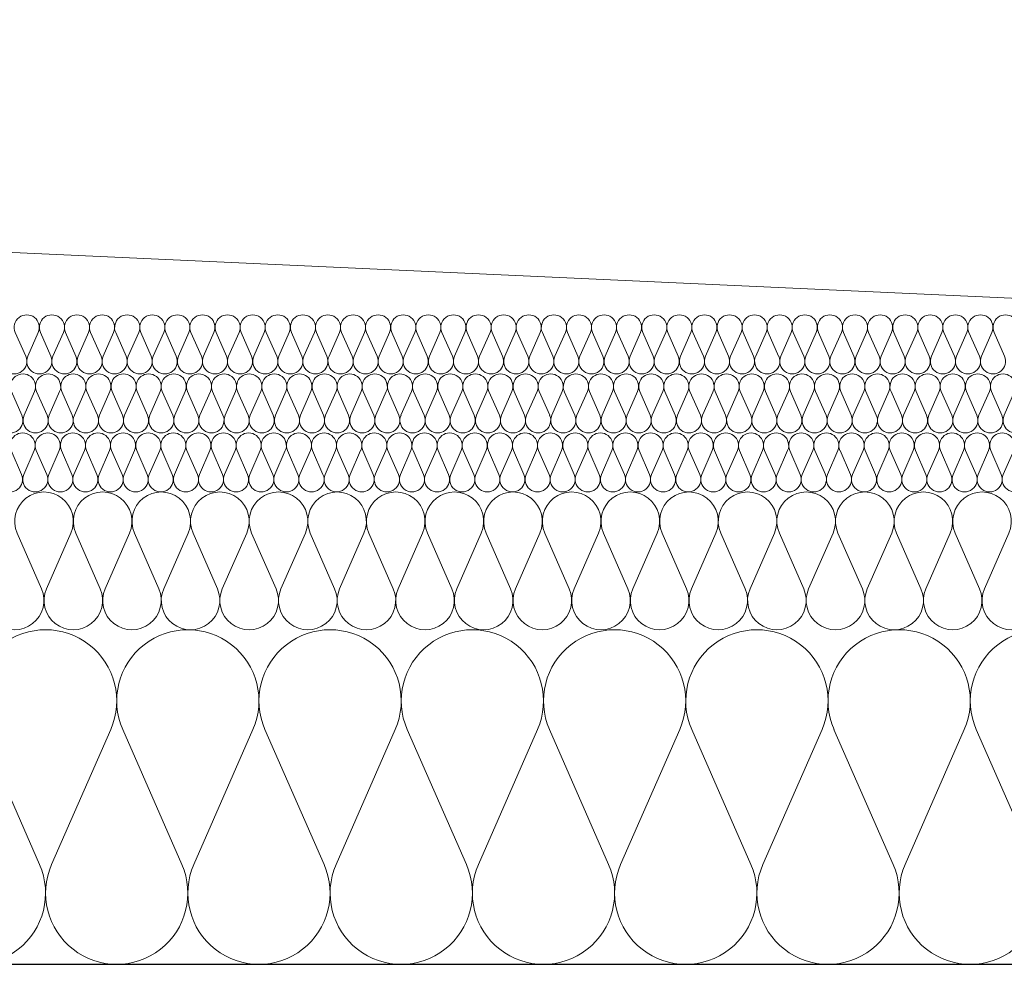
# Model space of a CAD drawing. Extents: x -686885 to -413214, y -23370 to 153194.
# Tile 35 of 145: x -651048 to -650548, y -7972 to -7490. Entities that reach past the tile are written whole.
import ezdxf

# ---------------------------------------------------------------- set-up
doc = ezdxf.new("R2010")
doc.units = 0
doc.header["$MEASUREMENT"] = 0
for name, color, linetype, lineweight in [('Arch stropy_Nr_Pióra__1', 7, 'Continuous', 25), ('INWENT KONST. DREWNIANA_Nr_Pióra__21', 7, 'Continuous', 9), ('INWENT WYMIARY_Nr_Pióra__21', 7, 'Continuous', 9), ('INWENT WYMIARY_Nr_Pióra__5', 7, 'Continuous', 13)]:
    doc.layers.add(name, color=color, linetype=linetype, lineweight=lineweight)
doc.layers.add('Inwent Izolacje', color=7, linetype='Continuous')
doc.layers.add('INWENT WYMIARY', color=7, linetype='Continuous')
doc.layers.add('Inwent Izolacje_Nr_Pióra__2', color=7, linetype='Continuous', lineweight=13, true_color=0x7f7f7f)
doc.styles.add('GENERATED_STYLE_1', font='txt')
doc.dimstyles.new('GENERATED_STYLE__9', dxfattribs={"dimtxt": 160.000002, "dimasz": 110.144928, "dimexe": 0.18, "dimexo": 40, "dimgap": 0.09, "dimtad": 1, "dimtih": 1, "dimtoh": 1, "dimdec": 0, "dimzin": 0, "dimdsep": 46, "dimtxsty": 'GENERATED_STYLE_1', "dimblk": 'ARROWHEAD_5', "dimblk1": 'ARROWHEAD_5', "dimblk2": 'ARROWHEAD_5', "dimcen": 0.09, "dimclrd": 7, "dimclre": 7, "dimclrt": 7, "dimazin": 0, "dimtfac": 1, "dimtdec": 4, "dimtmove": 0, "dimatfit": 3, "dimfxl": 0, "dimtolj": 1, "dimtzin": 0, "dimarcsym": 0})

# ---------------------------------------------------------------- blocks, each defined once
blk = doc.blocks.new('Izolacja cieplna 14_13', base_point=(-647529.55, -7969.58))
at = {"layer": 'Inwent Izolacje_Nr_Pióra__2', "linetype": 'Continuous'}
for p, q in [((-651037.95, -7918.92), (-651068.01, -7850.24)), ((-651001.81, -7850.24), (-651031.88, -7918.92)), ((-650965.67, -7918.92), (-650995.74, -7850.24)), ((-650929.54, -7850.24), (-650959.6, -7918.92)), ((-650893.4, -7918.92), (-650923.46, -7850.24)), ((-650857.26, -7850.24), (-650887.33, -7918.92)), ((-650821.12, -7918.92), (-650851.19, -7850.24)), ((-650784.98, -7850.24), (-650815.05, -7918.92)), ((-650748.85, -7918.92), (-650778.91, -7850.24)), ((-650712.71, -7850.24), (-650742.78, -7918.92)), ((-650676.57, -7918.92), (-650706.64, -7850.24)), ((-650640.43, -7850.24), (-650670.5, -7918.92)), ((-650604.29, -7918.92), (-650634.36, -7850.24)), ((-650568.16, -7850.24), (-650598.22, -7918.92)), ((-650532.02, -7918.92), (-650562.09, -7850.24))]:
    blk.add_line(p, q, dxfattribs=at)
for centre, start_param, end_param in [((-651034.91, -7835.73), 1.158003, 5.125183), ((-650962.64, -7835.73), 1.158003, 5.125183), ((-650890.36, -7835.73), 1.158003, 5.125183), ((-650818.09, -7835.73), 1.158003, 5.125183), ((-650745.81, -7835.73), 1.158003, 5.125183), ((-650673.54, -7835.73), 1.158003, 5.125183), ((-650601.26, -7835.73), 1.158003, 5.125183), ((-650528.98, -7835.73), 1.158003, 5.125183), ((-651071.05, -7933.42), 4.299595, 8.266774), ((-650998.77, -7933.42), 4.299595, 8.266774), ((-650926.5, -7933.42), 4.299595, 8.266774), ((-650854.22, -7933.42), 4.299595, 8.266774), ((-650781.95, -7933.42), 4.299595, 8.266774), ((-650709.67, -7933.42), 4.299595, 8.266774), ((-650637.4, -7933.42), 4.299595, 8.266774), ((-650565.12, -7933.42), 4.299595, 8.266774)]:
    blk.add_ellipse(centre, major_axis=(0, -36.15), ratio=0.999515, start_param=start_param, end_param=end_param, dxfattribs=at)
blk = doc.blocks.new('Izolacja cieplna 14_14', base_point=(-648399.55, -7799.58))
at = {"layer": 'Inwent Izolacje_Nr_Pióra__2', "linetype": 'Continuous'}
for p, q in [((-651036.97, -7778.72), (-651049.37, -7750.44)), ((-651022.08, -7750.44), (-651034.47, -7778.72)), ((-651007.19, -7778.72), (-651019.58, -7750.44)), ((-650992.29, -7750.44), (-651004.69, -7778.72)), ((-650977.4, -7778.72), (-650989.79, -7750.44)), ((-650962.51, -7750.44), (-650974.9, -7778.72)), ((-650947.61, -7778.72), (-650960, -7750.44)), ((-650932.72, -7750.44), (-650945.11, -7778.72)), ((-650917.83, -7778.72), (-650930.22, -7750.44)), ((-650902.93, -7750.44), (-650915.32, -7778.72)), ((-650888.04, -7778.72), (-650900.43, -7750.44)), ((-650873.15, -7750.44), (-650885.54, -7778.72)), ((-650858.25, -7778.72), (-650870.64, -7750.44)), ((-650843.36, -7750.44), (-650855.75, -7778.72)), ((-650828.46, -7778.72), (-650840.86, -7750.44)), ((-650813.57, -7750.44), (-650825.96, -7778.72)), ((-650798.68, -7778.72), (-650811.07, -7750.44)), ((-650783.78, -7750.44), (-650796.17, -7778.72)), ((-650768.89, -7778.72), (-650781.28, -7750.44)), ((-650754, -7750.44), (-650766.39, -7778.72)), ((-650739.1, -7778.72), (-650751.49, -7750.44)), ((-650724.21, -7750.44), (-650736.6, -7778.72)), ((-650709.32, -7778.72), (-650721.71, -7750.44)), ((-650694.42, -7750.44), (-650706.81, -7778.72)), ((-650679.53, -7778.72), (-650691.92, -7750.44)), ((-650664.63, -7750.44), (-650677.03, -7778.72)), ((-650649.74, -7778.72), (-650662.13, -7750.44)), ((-650634.85, -7750.44), (-650647.24, -7778.72)), ((-650619.95, -7778.72), (-650632.34, -7750.44)), ((-650605.06, -7750.44), (-650617.45, -7778.72)), ((-650590.17, -7778.72), (-650602.56, -7750.44)), ((-650575.27, -7750.44), (-650587.66, -7778.72)), ((-650560.38, -7778.72), (-650572.77, -7750.44)), ((-650545.49, -7750.44), (-650557.88, -7778.72))]:
    blk.add_line(p, q, dxfattribs=at)
for centre, start_param, end_param in [((-651035.72, -7744.47), 2.728799, 6.695979), ((-651005.94, -7744.47), 2.728799, 6.695979), ((-650976.15, -7744.47), 2.728799, 6.695979), ((-650946.36, -7744.47), 2.728799, 6.695979), ((-650916.57, -7744.47), 2.728799, 6.695979), ((-650886.79, -7744.47), 2.728799, 6.695979), ((-650857, -7744.47), 2.728799, 6.695979), ((-650827.21, -7744.47), 2.728799, 6.695979), ((-650797.43, -7744.47), 2.728799, 6.695979), ((-650767.64, -7744.47), 2.728799, 6.695979), ((-650737.85, -7744.47), 2.728799, 6.695979), ((-650708.06, -7744.47), 2.728799, 6.695979), ((-650678.28, -7744.47), 2.728799, 6.695979), ((-650648.49, -7744.47), 2.728799, 6.695979), ((-650618.7, -7744.47), 2.728799, 6.695979), ((-650588.92, -7744.47), 2.728799, 6.695979), ((-650559.13, -7744.47), 2.728799, 6.695979), ((-651050.62, -7784.69), 5.870392, 9.837571), ((-651020.83, -7784.69), 5.870392, 9.837571), ((-650991.04, -7784.69), 5.870392, 9.837571), ((-650961.26, -7784.69), 5.870392, 9.837571), ((-650931.47, -7784.69), 5.870392, 9.837571), ((-650901.68, -7784.69), 5.870392, 9.837571), ((-650871.89, -7784.69), 5.870392, 9.837571), ((-650842.11, -7784.69), 5.870392, 9.837571), ((-650812.32, -7784.69), 5.870392, 9.837571), ((-650782.53, -7784.69), 5.870392, 9.837571), ((-650752.74, -7784.69), 5.870392, 9.837571), ((-650722.96, -7784.69), 5.870392, 9.837571), ((-650693.17, -7784.69), 5.870392, 9.837571), ((-650663.38, -7784.69), 5.870392, 9.837571), ((-650633.6, -7784.69), 5.870392, 9.837571), ((-650603.81, -7784.69), 5.870392, 9.837571), ((-650574.02, -7784.69), 5.870392, 9.837571), ((-650544.23, -7784.69), 5.870392, 9.837571)]:
    blk.add_ellipse(centre, major_axis=(-14.89, 0), ratio=0.999587, start_param=start_param, end_param=end_param, dxfattribs=at)
blk = doc.blocks.new('Izolacja cieplna 14_15', base_point=(-649049.55, -7729.58))
at = {"layer": 'Inwent Izolacje_Nr_Pióra__2', "linetype": 'Continuous'}
for p, q in [((-651047.09, -7720.64), (-651052.4, -7708.52)), ((-651040.71, -7708.52), (-651046.02, -7720.64)), ((-651034.33, -7720.64), (-651039.64, -7708.52)), ((-651027.95, -7708.52), (-651033.26, -7720.64)), ((-651021.57, -7720.64), (-651026.88, -7708.52)), ((-651015.19, -7708.52), (-651020.5, -7720.64)), ((-651008.81, -7720.64), (-651014.12, -7708.52)), ((-651002.43, -7708.52), (-651007.74, -7720.64)), ((-650996.05, -7720.64), (-651001.36, -7708.52)), ((-650989.67, -7708.52), (-650994.98, -7720.64)), ((-650983.29, -7720.64), (-650988.6, -7708.52)), ((-650976.91, -7708.52), (-650982.22, -7720.64)), ((-650970.53, -7720.64), (-650975.84, -7708.52)), ((-650964.15, -7708.52), (-650969.46, -7720.64)), ((-650957.77, -7720.64), (-650963.08, -7708.52)), ((-650951.39, -7708.52), (-650956.7, -7720.64)), ((-650945.01, -7720.64), (-650950.32, -7708.52)), ((-650938.63, -7708.52), (-650943.94, -7720.64)), ((-650932.25, -7720.64), (-650937.56, -7708.52)), ((-650925.87, -7708.52), (-650931.18, -7720.64)), ((-650919.49, -7720.64), (-650924.8, -7708.52)), ((-650913.11, -7708.52), (-650918.42, -7720.64)), ((-650906.73, -7720.64), (-650912.04, -7708.52)), ((-650900.35, -7708.52), (-650905.66, -7720.64)), ((-650893.97, -7720.64), (-650899.28, -7708.52)), ((-650887.59, -7708.52), (-650892.9, -7720.64)), ((-650881.21, -7720.64), (-650886.52, -7708.52)), ((-650874.83, -7708.52), (-650880.14, -7720.64)), ((-650868.45, -7720.64), (-650873.76, -7708.52)), ((-650862.07, -7708.52), (-650867.38, -7720.64)), ((-650855.69, -7720.64), (-650861, -7708.52)), ((-650849.31, -7708.52), (-650854.62, -7720.64)), ((-650842.93, -7720.64), (-650848.24, -7708.52)), ((-650836.55, -7708.52), (-650841.86, -7720.64)), ((-650830.17, -7720.64), (-650835.48, -7708.52)), ((-650823.79, -7708.52), (-650829.1, -7720.64)), ((-650817.41, -7720.64), (-650822.72, -7708.52)), ((-650811.03, -7708.52), (-650816.34, -7720.64)), ((-650804.65, -7720.64), (-650809.96, -7708.52)), ((-650798.27, -7708.52), (-650803.58, -7720.64)), ((-650791.89, -7720.64), (-650797.19, -7708.52)), ((-650785.51, -7708.52), (-650790.81, -7720.64)), ((-650779.13, -7720.64), (-650784.43, -7708.52)), ((-650772.75, -7708.52), (-650778.05, -7720.64)), ((-650766.37, -7720.64), (-650771.67, -7708.52)), ((-650759.99, -7708.52), (-650765.29, -7720.64)), ((-650753.61, -7720.64), (-650758.91, -7708.52)), ((-650747.23, -7708.52), (-650752.53, -7720.64)), ((-650740.84, -7720.64), (-650746.15, -7708.52)), ((-650734.46, -7708.52), (-650739.77, -7720.64)), ((-650728.08, -7720.64), (-650733.39, -7708.52)), ((-650721.7, -7708.52), (-650727.01, -7720.64)), ((-650715.32, -7720.64), (-650720.63, -7708.52)), ((-650708.94, -7708.52), (-650714.25, -7720.64)), ((-650702.56, -7720.64), (-650707.87, -7708.52)), ((-650696.18, -7708.52), (-650701.49, -7720.64)), ((-650689.8, -7720.64), (-650695.11, -7708.52)), ((-650683.42, -7708.52), (-650688.73, -7720.64)), ((-650677.04, -7720.64), (-650682.35, -7708.52)), ((-650670.66, -7708.52), (-650675.97, -7720.64)), ((-650664.28, -7720.64), (-650669.59, -7708.52)), ((-650657.9, -7708.52), (-650663.21, -7720.64)), ((-650651.52, -7720.64), (-650656.83, -7708.52)), ((-650645.14, -7708.52), (-650650.45, -7720.64)), ((-650638.76, -7720.64), (-650644.07, -7708.52)), ((-650632.38, -7708.52), (-650637.69, -7720.64)), ((-650626, -7720.64), (-650631.31, -7708.52)), ((-650619.62, -7708.52), (-650624.93, -7720.64)), ((-650613.24, -7720.64), (-650618.55, -7708.52)), ((-650606.86, -7708.52), (-650612.17, -7720.64)), ((-650600.48, -7720.64), (-650605.79, -7708.52)), ((-650594.1, -7708.52), (-650599.41, -7720.64)), ((-650587.72, -7720.64), (-650593.03, -7708.52)), ((-650581.34, -7708.52), (-650586.65, -7720.64)), ((-650574.96, -7720.64), (-650580.27, -7708.52)), ((-650568.58, -7708.52), (-650573.89, -7720.64)), ((-650562.2, -7720.64), (-650567.51, -7708.52)), ((-650555.82, -7708.52), (-650561.13, -7720.64)), ((-650549.44, -7720.64), (-650554.75, -7708.52)), ((-650543.06, -7708.52), (-650548.37, -7720.64))]:
    blk.add_line(p, q, dxfattribs=at)
for centre, start_param, end_param in [((-651046.56, -7705.96), 1.158003, 5.125183), ((-651033.8, -7705.96), 1.158003, 5.125183), ((-651021.04, -7705.96), 1.158003, 5.125183), ((-651008.28, -7705.96), 1.158003, 5.125183), ((-650995.52, -7705.96), 1.158003, 5.125183), ((-650982.76, -7705.96), 1.158003, 5.125183), ((-650970, -7705.96), 1.158003, 5.125183), ((-650957.24, -7705.96), 1.158003, 5.125183), ((-650944.48, -7705.96), 1.158003, 5.125183), ((-650931.72, -7705.96), 1.158003, 5.125183), ((-650918.95, -7705.96), 1.158003, 5.125183), ((-650906.19, -7705.96), 1.158003, 5.125183), ((-650893.43, -7705.96), 1.158003, 5.125183), ((-650880.67, -7705.96), 1.158003, 5.125183), ((-650867.91, -7705.96), 1.158003, 5.125183), ((-650855.15, -7705.96), 1.158003, 5.125183), ((-650842.39, -7705.96), 1.158003, 5.125183), ((-650829.63, -7705.96), 1.158003, 5.125183), ((-650816.87, -7705.96), 1.158003, 5.125183), ((-650804.11, -7705.96), 1.158003, 5.125183), ((-650791.35, -7705.96), 1.158003, 5.125183), ((-650778.59, -7705.96), 1.158003, 5.125183), ((-650765.83, -7705.96), 1.158003, 5.125183), ((-650753.07, -7705.96), 1.158003, 5.125183), ((-650740.31, -7705.96), 1.158003, 5.125183), ((-650727.55, -7705.96), 1.158003, 5.125183), ((-650714.79, -7705.96), 1.158003, 5.125183), ((-650702.03, -7705.96), 1.158003, 5.125183), ((-650689.27, -7705.96), 1.158003, 5.125183), ((-650676.51, -7705.96), 1.158003, 5.125183), ((-650663.75, -7705.96), 1.158003, 5.125183), ((-650650.99, -7705.96), 1.158003, 5.125183), ((-650638.23, -7705.96), 1.158003, 5.125183), ((-650625.47, -7705.96), 1.158003, 5.125183), ((-650612.7, -7705.96), 1.158003, 5.125183), ((-650599.94, -7705.96), 1.158003, 5.125183), ((-650587.18, -7705.96), 1.158003, 5.125183), ((-650574.42, -7705.96), 1.158003, 5.125183), ((-650561.66, -7705.96), 1.158003, 5.125183), ((-650548.9, -7705.96), 1.158003, 5.125183), ((-651052.94, -7723.2), 4.299595, 8.266774), ((-651040.18, -7723.2), 4.299595, 8.266774), ((-651027.42, -7723.2), 4.299595, 8.266774), ((-651014.66, -7723.2), 4.299595, 8.266774), ((-651001.9, -7723.2), 4.299595, 8.266774), ((-650989.14, -7723.2), 4.299595, 8.266774), ((-650976.38, -7723.2), 4.299595, 8.266774), ((-650963.62, -7723.2), 4.299595, 8.266774), ((-650950.86, -7723.2), 4.299595, 8.266774), ((-650938.1, -7723.2), 4.299595, 8.266774), ((-650925.33, -7723.2), 4.299595, 8.266774), ((-650912.57, -7723.2), 4.299595, 8.266774), ((-650899.81, -7723.2), 4.299595, 8.266774), ((-650887.05, -7723.2), 4.299595, 8.266774), ((-650874.29, -7723.2), 4.299595, 8.266774), ((-650861.53, -7723.2), 4.299595, 8.266774), ((-650848.77, -7723.2), 4.299595, 8.266774), ((-650836.01, -7723.2), 4.299595, 8.266774), ((-650823.25, -7723.2), 4.299595, 8.266774), ((-650810.49, -7723.2), 4.299595, 8.266774), ((-650797.73, -7723.2), 4.299595, 8.266774), ((-650784.97, -7723.2), 4.299595, 8.266774), ((-650772.21, -7723.2), 4.299595, 8.266774), ((-650759.45, -7723.2), 4.299595, 8.266774), ((-650746.69, -7723.2), 4.299595, 8.266774), ((-650733.93, -7723.2), 4.299595, 8.266774), ((-650721.17, -7723.2), 4.299595, 8.266774), ((-650708.41, -7723.2), 4.299595, 8.266774), ((-650695.65, -7723.2), 4.299595, 8.266774), ((-650682.89, -7723.2), 4.299595, 8.266774), ((-650670.13, -7723.2), 4.299595, 8.266774), ((-650657.37, -7723.2), 4.299595, 8.266774), ((-650644.61, -7723.2), 4.299595, 8.266774), ((-650631.85, -7723.2), 4.299595, 8.266774), ((-650619.08, -7723.2), 4.299595, 8.266774), ((-650606.32, -7723.2), 4.299595, 8.266774), ((-650593.56, -7723.2), 4.299595, 8.266774), ((-650580.8, -7723.2), 4.299595, 8.266774), ((-650568.04, -7723.2), 4.299595, 8.266774), ((-650555.28, -7723.2), 4.299595, 8.266774), ((-650542.52, -7723.2), 4.299595, 8.266774)]:
    blk.add_ellipse(centre, major_axis=(0, -6.38), ratio=0.999979, start_param=start_param, end_param=end_param, dxfattribs=at)
blk = doc.blocks.new('Izolacja cieplna 14_16', base_point=(-649699.55, -7699.58))
at = {"layer": 'Inwent Izolacje_Nr_Pióra__2', "linetype": 'Continuous'}
for p, q in [((-651046.9, -7690.64), (-651052.21, -7678.52)), ((-651040.52, -7678.52), (-651045.83, -7690.64)), ((-651034.13, -7690.64), (-651039.44, -7678.52)), ((-651027.75, -7678.52), (-651033.06, -7690.64)), ((-651021.37, -7690.64), (-651026.68, -7678.52)), ((-651014.98, -7678.52), (-651020.29, -7690.64)), ((-651008.6, -7690.64), (-651013.91, -7678.52)), ((-651002.22, -7678.52), (-651007.53, -7690.64)), ((-650995.83, -7690.64), (-651001.15, -7678.52)), ((-650989.45, -7678.52), (-650994.76, -7690.64)), ((-650983.07, -7690.64), (-650988.38, -7678.52)), ((-650976.69, -7678.52), (-650982, -7690.64)), ((-650970.3, -7690.64), (-650975.61, -7678.52)), ((-650963.92, -7678.52), (-650969.23, -7690.64)), ((-650957.54, -7690.64), (-650962.85, -7678.52)), ((-650951.15, -7678.52), (-650956.46, -7690.64)), ((-650944.77, -7690.64), (-650950.08, -7678.52)), ((-650938.39, -7678.52), (-650943.7, -7690.64)), ((-650932, -7690.64), (-650937.32, -7678.52)), ((-650925.62, -7678.52), (-650930.93, -7690.64)), ((-650919.24, -7690.64), (-650924.55, -7678.52)), ((-650912.86, -7678.52), (-650918.17, -7690.64)), ((-650906.47, -7690.64), (-650911.78, -7678.52)), ((-650900.09, -7678.52), (-650905.4, -7690.64)), ((-650893.71, -7690.64), (-650899.02, -7678.52)), ((-650887.32, -7678.52), (-650892.63, -7690.64)), ((-650880.94, -7690.64), (-650886.25, -7678.52)), ((-650874.56, -7678.52), (-650879.87, -7690.64)), ((-650868.17, -7690.64), (-650873.49, -7678.52)), ((-650861.79, -7678.52), (-650867.1, -7690.64)), ((-650855.41, -7690.64), (-650860.72, -7678.52)), ((-650849.03, -7678.52), (-650854.34, -7690.64)), ((-650842.64, -7690.64), (-650847.95, -7678.52)), ((-650836.26, -7678.52), (-650841.57, -7690.64)), ((-650829.88, -7690.64), (-650835.19, -7678.52)), ((-650823.49, -7678.52), (-650828.8, -7690.64)), ((-650817.11, -7690.64), (-650822.42, -7678.52)), ((-650810.73, -7678.52), (-650816.04, -7690.64)), ((-650804.35, -7690.64), (-650809.66, -7678.52)), ((-650797.96, -7678.52), (-650803.27, -7690.64)), ((-650791.58, -7690.64), (-650796.89, -7678.52)), ((-650785.2, -7678.52), (-650790.51, -7690.64)), ((-650778.81, -7690.64), (-650784.12, -7678.52)), ((-650772.43, -7678.52), (-650777.74, -7690.64)), ((-650766.05, -7690.64), (-650771.36, -7678.52)), ((-650759.66, -7678.52), (-650764.97, -7690.64)), ((-650753.28, -7690.64), (-650758.59, -7678.52)), ((-650746.9, -7678.52), (-650752.21, -7690.64)), ((-650740.52, -7690.64), (-650745.83, -7678.52)), ((-650734.13, -7678.52), (-650739.44, -7690.64)), ((-650727.75, -7690.64), (-650733.06, -7678.52)), ((-650721.37, -7678.52), (-650726.68, -7690.64)), ((-650714.98, -7690.64), (-650720.29, -7678.52)), ((-650708.6, -7678.52), (-650713.91, -7690.64)), ((-650702.22, -7690.64), (-650707.53, -7678.52)), ((-650695.83, -7678.52), (-650701.15, -7690.64)), ((-650689.45, -7690.64), (-650694.76, -7678.52)), ((-650683.07, -7678.52), (-650688.38, -7690.64)), ((-650676.69, -7690.64), (-650682, -7678.52)), ((-650670.3, -7678.52), (-650675.61, -7690.64)), ((-650663.92, -7690.64), (-650669.23, -7678.52)), ((-650657.54, -7678.52), (-650662.85, -7690.64)), ((-650651.15, -7690.64), (-650656.46, -7678.52)), ((-650644.77, -7678.52), (-650650.08, -7690.64)), ((-650638.39, -7690.64), (-650643.7, -7678.52)), ((-650632, -7678.52), (-650637.32, -7690.64)), ((-650625.62, -7690.64), (-650630.93, -7678.52)), ((-650619.24, -7678.52), (-650624.55, -7690.64)), ((-650612.86, -7690.64), (-650618.17, -7678.52)), ((-650606.47, -7678.52), (-650611.78, -7690.64)), ((-650600.09, -7690.64), (-650605.4, -7678.52)), ((-650593.71, -7678.52), (-650599.02, -7690.64)), ((-650587.32, -7690.64), (-650592.63, -7678.52)), ((-650580.94, -7678.52), (-650586.25, -7690.64)), ((-650574.56, -7690.64), (-650579.87, -7678.52)), ((-650568.18, -7678.52), (-650573.49, -7690.64)), ((-650561.79, -7690.64), (-650567.1, -7678.52)), ((-650555.41, -7678.52), (-650560.72, -7690.64)), ((-650549.03, -7690.64), (-650554.34, -7678.52)), ((-650542.64, -7678.52), (-650547.95, -7690.64))]:
    blk.add_line(p, q, dxfattribs=at)
for centre, start_param, end_param in [((-651046.36, -7675.96), 2.728799, 6.695979), ((-651033.6, -7675.96), 2.728799, 6.695979), ((-651020.83, -7675.96), 2.728799, 6.695979), ((-651008.06, -7675.96), 2.728799, 6.695979), ((-650995.3, -7675.96), 2.728799, 6.695979), ((-650982.53, -7675.96), 2.728799, 6.695979), ((-650969.77, -7675.96), 2.728799, 6.695979), ((-650957, -7675.96), 2.728799, 6.695979), ((-650944.23, -7675.96), 2.728799, 6.695979), ((-650931.47, -7675.96), 2.728799, 6.695979), ((-650918.7, -7675.96), 2.728799, 6.695979), ((-650905.94, -7675.96), 2.728799, 6.695979), ((-650893.17, -7675.96), 2.728799, 6.695979), ((-650880.4, -7675.96), 2.728799, 6.695979), ((-650867.64, -7675.96), 2.728799, 6.695979), ((-650854.87, -7675.96), 2.728799, 6.695979), ((-650842.11, -7675.96), 2.728799, 6.695979), ((-650829.34, -7675.96), 2.728799, 6.695979), ((-650816.57, -7675.96), 2.728799, 6.695979), ((-650803.81, -7675.96), 2.728799, 6.695979), ((-650791.04, -7675.96), 2.728799, 6.695979), ((-650778.28, -7675.96), 2.728799, 6.695979), ((-650765.51, -7675.96), 2.728799, 6.695979), ((-650752.75, -7675.96), 2.728799, 6.695979), ((-650739.98, -7675.96), 2.728799, 6.695979), ((-650727.21, -7675.96), 2.728799, 6.695979), ((-650714.45, -7675.96), 2.728799, 6.695979), ((-650701.68, -7675.96), 2.728799, 6.695979), ((-650688.92, -7675.96), 2.728799, 6.695979), ((-650676.15, -7675.96), 2.728799, 6.695979), ((-650663.38, -7675.96), 2.728799, 6.695979), ((-650650.62, -7675.96), 2.728799, 6.695979), ((-650637.85, -7675.96), 2.728799, 6.695979), ((-650625.09, -7675.96), 2.728799, 6.695979), ((-650612.32, -7675.96), 2.728799, 6.695979), ((-650599.55, -7675.96), 2.728799, 6.695979), ((-650586.79, -7675.96), 2.728799, 6.695979), ((-650574.02, -7675.96), 2.728799, 6.695979), ((-650561.26, -7675.96), 2.728799, 6.695979), ((-650548.49, -7675.96), 2.728799, 6.695979), ((-651052.75, -7693.2), 5.870392, 9.837571), ((-651039.98, -7693.2), 5.870392, 9.837571), ((-651027.21, -7693.2), 5.870392, 9.837571), ((-651014.45, -7693.2), 5.870392, 9.837571), ((-651001.68, -7693.2), 5.870392, 9.837571), ((-650988.92, -7693.2), 5.870392, 9.837571), ((-650976.15, -7693.2), 5.870392, 9.837571), ((-650963.38, -7693.2), 5.870392, 9.837571), ((-650950.62, -7693.2), 5.870392, 9.837571), ((-650937.85, -7693.2), 5.870392, 9.837571), ((-650925.09, -7693.2), 5.870392, 9.837571), ((-650912.32, -7693.2), 5.870392, 9.837571), ((-650899.55, -7693.2), 5.870392, 9.837571), ((-650886.79, -7693.2), 5.870392, 9.837571), ((-650874.02, -7693.2), 5.870392, 9.837571), ((-650861.26, -7693.2), 5.870392, 9.837571), ((-650848.49, -7693.2), 5.870392, 9.837571), ((-650835.72, -7693.2), 5.870392, 9.837571), ((-650822.96, -7693.2), 5.870392, 9.837571), ((-650810.19, -7693.2), 5.870392, 9.837571), ((-650797.43, -7693.2), 5.870392, 9.837571), ((-650784.66, -7693.2), 5.870392, 9.837571), ((-650771.89, -7693.2), 5.870392, 9.837571), ((-650759.13, -7693.2), 5.870392, 9.837571), ((-650746.36, -7693.2), 5.870392, 9.837571), ((-650733.6, -7693.2), 5.870392, 9.837571), ((-650720.83, -7693.2), 5.870392, 9.837571), ((-650708.06, -7693.2), 5.870392, 9.837571), ((-650695.3, -7693.2), 5.870392, 9.837571), ((-650682.53, -7693.2), 5.870392, 9.837571), ((-650669.77, -7693.2), 5.870392, 9.837571), ((-650657, -7693.2), 5.870392, 9.837571), ((-650644.23, -7693.2), 5.870392, 9.837571), ((-650631.47, -7693.2), 5.870392, 9.837571), ((-650618.7, -7693.2), 5.870392, 9.837571), ((-650605.94, -7693.2), 5.870392, 9.837571), ((-650593.17, -7693.2), 5.870392, 9.837571), ((-650580.4, -7693.2), 5.870392, 9.837571), ((-650567.64, -7693.2), 5.870392, 9.837571), ((-650554.87, -7693.2), 5.870392, 9.837571), ((-650542.11, -7693.2), 5.870392, 9.837571)]:
    blk.add_ellipse(centre, major_axis=(-6.38, 0), ratio=0.999587, start_param=start_param, end_param=end_param, dxfattribs=at)
blk = doc.blocks.new('Izolacja cieplna 14_17', base_point=(-650349.55, -7669.58))
at = {"layer": 'Inwent Izolacje_Nr_Pióra__2', "linetype": 'Continuous'}
for p, q in [((-651044.99, -7660.64), (-651050.29, -7648.52)), ((-651038.61, -7648.52), (-651043.92, -7660.64)), ((-651032.24, -7660.64), (-651037.54, -7648.52)), ((-651025.86, -7648.52), (-651031.17, -7660.64)), ((-651019.49, -7660.64), (-651024.79, -7648.52)), ((-651013.11, -7648.52), (-651018.42, -7660.64)), ((-651006.74, -7660.64), (-651012.04, -7648.52)), ((-651000.36, -7648.52), (-651005.67, -7660.64)), ((-650993.99, -7660.64), (-650999.29, -7648.52)), ((-650987.61, -7648.52), (-650992.92, -7660.64)), ((-650981.24, -7660.64), (-650986.54, -7648.52)), ((-650974.86, -7648.52), (-650980.17, -7660.64)), ((-650968.49, -7660.64), (-650973.79, -7648.52)), ((-650962.11, -7648.52), (-650967.42, -7660.64)), ((-650955.74, -7660.64), (-650961.04, -7648.52)), ((-650949.36, -7648.52), (-650954.66, -7660.64)), ((-650942.99, -7660.64), (-650948.29, -7648.52)), ((-650936.61, -7648.52), (-650941.91, -7660.64)), ((-650930.23, -7660.64), (-650935.54, -7648.52)), ((-650923.86, -7648.52), (-650929.16, -7660.64)), ((-650917.48, -7660.64), (-650922.79, -7648.52)), ((-650911.11, -7648.52), (-650916.41, -7660.64)), ((-650904.73, -7660.64), (-650910.04, -7648.52)), ((-650898.36, -7648.52), (-650903.66, -7660.64)), ((-650891.98, -7660.64), (-650897.29, -7648.52)), ((-650885.61, -7648.52), (-650890.91, -7660.64)), ((-650879.23, -7660.64), (-650884.54, -7648.52)), ((-650872.86, -7648.52), (-650878.16, -7660.64)), ((-650866.48, -7660.64), (-650871.79, -7648.52)), ((-650860.11, -7648.52), (-650865.41, -7660.64)), ((-650853.73, -7660.64), (-650859.04, -7648.52)), ((-650847.36, -7648.52), (-650852.66, -7660.64)), ((-650840.98, -7660.64), (-650846.29, -7648.52)), ((-650834.61, -7648.52), (-650839.91, -7660.64)), ((-650828.23, -7660.64), (-650833.54, -7648.52)), ((-650821.86, -7648.52), (-650827.16, -7660.64)), ((-650815.48, -7660.64), (-650820.78, -7648.52)), ((-650809.11, -7648.52), (-650814.41, -7660.64)), ((-650802.73, -7660.64), (-650808.03, -7648.52)), ((-650796.36, -7648.52), (-650801.66, -7660.64)), ((-650789.98, -7660.64), (-650795.28, -7648.52)), ((-650783.6, -7648.52), (-650788.91, -7660.64)), ((-650777.23, -7660.64), (-650782.53, -7648.52)), ((-650770.85, -7648.52), (-650776.16, -7660.64)), ((-650764.48, -7660.64), (-650769.78, -7648.52)), ((-650758.1, -7648.52), (-650763.41, -7660.64)), ((-650751.73, -7660.64), (-650757.03, -7648.52)), ((-650745.35, -7648.52), (-650750.66, -7660.64)), ((-650738.98, -7660.64), (-650744.28, -7648.52)), ((-650732.6, -7648.52), (-650737.91, -7660.64)), ((-650726.23, -7660.64), (-650731.53, -7648.52)), ((-650719.85, -7648.52), (-650725.16, -7660.64)), ((-650713.48, -7660.64), (-650718.78, -7648.52)), ((-650707.1, -7648.52), (-650712.41, -7660.64)), ((-650700.73, -7660.64), (-650706.03, -7648.52)), ((-650694.35, -7648.52), (-650699.66, -7660.64)), ((-650687.98, -7660.64), (-650693.28, -7648.52)), ((-650681.6, -7648.52), (-650686.91, -7660.64)), ((-650675.23, -7660.64), (-650680.53, -7648.52)), ((-650668.85, -7648.52), (-650674.15, -7660.64)), ((-650662.48, -7660.64), (-650667.78, -7648.52)), ((-650656.1, -7648.52), (-650661.4, -7660.64)), ((-650649.72, -7660.64), (-650655.03, -7648.52)), ((-650643.35, -7648.52), (-650648.65, -7660.64)), ((-650636.97, -7660.64), (-650642.28, -7648.52)), ((-650630.6, -7648.52), (-650635.9, -7660.64)), ((-650624.22, -7660.64), (-650629.53, -7648.52)), ((-650617.85, -7648.52), (-650623.15, -7660.64)), ((-650611.47, -7660.64), (-650616.78, -7648.52)), ((-650605.1, -7648.52), (-650610.4, -7660.64)), ((-650598.72, -7660.64), (-650604.03, -7648.52)), ((-650592.35, -7648.52), (-650597.65, -7660.64)), ((-650585.97, -7660.64), (-650591.28, -7648.52)), ((-650579.6, -7648.52), (-650584.9, -7660.64)), ((-650573.22, -7660.64), (-650578.53, -7648.52)), ((-650566.85, -7648.52), (-650572.15, -7660.64)), ((-650560.47, -7660.64), (-650565.78, -7648.52)), ((-650554.1, -7648.52), (-650559.4, -7660.64)), ((-650547.72, -7660.64), (-650553.03, -7648.52))]:
    blk.add_line(p, q, dxfattribs=at)
for centre, start_param, end_param in [((-651044.45, -7645.96), 1.158003, 5.125183), ((-651031.7, -7645.96), 1.158003, 5.125183), ((-651018.95, -7645.96), 1.158003, 5.125183), ((-651006.2, -7645.96), 1.158003, 5.125183), ((-650993.45, -7645.96), 1.158003, 5.125183), ((-650980.7, -7645.96), 1.158003, 5.125183), ((-650967.95, -7645.96), 1.158003, 5.125183), ((-650955.2, -7645.96), 1.158003, 5.125183), ((-650942.45, -7645.96), 1.158003, 5.125183), ((-650929.7, -7645.96), 1.158003, 5.125183), ((-650916.95, -7645.96), 1.158003, 5.125183), ((-650904.2, -7645.96), 1.158003, 5.125183), ((-650891.45, -7645.96), 1.158003, 5.125183), ((-650878.7, -7645.96), 1.158003, 5.125183), ((-650865.95, -7645.96), 1.158003, 5.125183), ((-650853.2, -7645.96), 1.158003, 5.125183), ((-650840.45, -7645.96), 1.158003, 5.125183), ((-650827.7, -7645.96), 1.158003, 5.125183), ((-650814.95, -7645.96), 1.158003, 5.125183), ((-650802.19, -7645.96), 1.158003, 5.125183), ((-650789.44, -7645.96), 1.158003, 5.125183), ((-650776.69, -7645.96), 1.158003, 5.125183), ((-650763.94, -7645.96), 1.158003, 5.125183), ((-650751.19, -7645.96), 1.158003, 5.125183), ((-650738.44, -7645.96), 1.158003, 5.125183), ((-650725.69, -7645.96), 1.158003, 5.125183), ((-650712.94, -7645.96), 1.158003, 5.125183), ((-650700.19, -7645.96), 1.158003, 5.125183), ((-650687.44, -7645.96), 1.158003, 5.125183), ((-650674.69, -7645.96), 1.158003, 5.125183), ((-650661.94, -7645.96), 1.158003, 5.125183), ((-650649.19, -7645.96), 1.158003, 5.125183), ((-650636.44, -7645.96), 1.158003, 5.125183), ((-650623.69, -7645.96), 1.158003, 5.125183), ((-650610.94, -7645.96), 1.158003, 5.125183), ((-650598.19, -7645.96), 1.158003, 5.125183), ((-650585.44, -7645.96), 1.158003, 5.125183), ((-650572.69, -7645.96), 1.158003, 5.125183), ((-650559.94, -7645.96), 1.158003, 5.125183), ((-650547.19, -7645.96), 1.158003, 5.125183), ((-651050.83, -7663.2), 4.299595, 8.266774), ((-651038.08, -7663.2), 4.299595, 8.266774), ((-651025.33, -7663.2), 4.299595, 8.266774), ((-651012.58, -7663.2), 4.299595, 8.266774), ((-650999.83, -7663.2), 4.299595, 8.266774), ((-650987.08, -7663.2), 4.299595, 8.266774), ((-650974.33, -7663.2), 4.299595, 8.266774), ((-650961.58, -7663.2), 4.299595, 8.266774), ((-650948.82, -7663.2), 4.299595, 8.266774), ((-650936.07, -7663.2), 4.299595, 8.266774), ((-650923.32, -7663.2), 4.299595, 8.266774), ((-650910.57, -7663.2), 4.299595, 8.266774), ((-650897.82, -7663.2), 4.299595, 8.266774), ((-650885.07, -7663.2), 4.299595, 8.266774), ((-650872.32, -7663.2), 4.299595, 8.266774), ((-650859.57, -7663.2), 4.299595, 8.266774), ((-650846.82, -7663.2), 4.299595, 8.266774), ((-650834.07, -7663.2), 4.299595, 8.266774), ((-650821.32, -7663.2), 4.299595, 8.266774), ((-650808.57, -7663.2), 4.299595, 8.266774), ((-650795.82, -7663.2), 4.299595, 8.266774), ((-650783.07, -7663.2), 4.299595, 8.266774), ((-650770.32, -7663.2), 4.299595, 8.266774), ((-650757.57, -7663.2), 4.299595, 8.266774), ((-650744.82, -7663.2), 4.299595, 8.266774), ((-650732.07, -7663.2), 4.299595, 8.266774), ((-650719.32, -7663.2), 4.299595, 8.266774), ((-650706.57, -7663.2), 4.299595, 8.266774), ((-650693.82, -7663.2), 4.299595, 8.266774), ((-650681.07, -7663.2), 4.299595, 8.266774), ((-650668.31, -7663.2), 4.299595, 8.266774), ((-650655.56, -7663.2), 4.299595, 8.266774), ((-650642.81, -7663.2), 4.299595, 8.266774), ((-650630.06, -7663.2), 4.299595, 8.266774), ((-650617.31, -7663.2), 4.299595, 8.266774), ((-650604.56, -7663.2), 4.299595, 8.266774), ((-650591.81, -7663.2), 4.299595, 8.266774), ((-650579.06, -7663.2), 4.299595, 8.266774), ((-650566.31, -7663.2), 4.299595, 8.266774), ((-650553.56, -7663.2), 4.299595, 8.266774)]:
    blk.add_ellipse(centre, major_axis=(0, -6.38), ratio=0.999198, start_param=start_param, end_param=end_param, dxfattribs=at)
blk = doc.blocks.new('*D782')
at = {"layer": 'INWENT WYMIARY_Nr_Pióra__5', "linetype": 'Continuous'}
for points in [[(-657348.7, -7638.18), (-657314.98, -7749.08), (-657374.95, -7751.08)], [(-657342.05, -7969.58), (-657372.8, -7857.82), (-657312.81, -7857.42)]]:
    blk.add_hatch(color=256, dxfattribs=at).paths.add_polyline_path(points, flags=0)
for p, q in [((-657348.7, -7638.18), (-657374.95, -7751.08)), ((-657348.7, -7638.18), (-657314.98, -7749.08)), ((-657314.98, -7749.08), (-657374.95, -7751.08)), ((-657372.8, -7857.82), (-657312.81, -7857.42)), ((-657342.05, -7969.58), (-657372.8, -7857.82)), ((-657342.05, -7969.58), (-657312.81, -7857.42))]:
    blk.add_line(p, q, dxfattribs=at)
blk.add_arc((-665600.6, -7969.58), 8258.56, 0.776767, 1.523015, dxfattribs=at)
at = {"layer": 'INWENT WYMIARY_Nr_Pióra__21', "insert": (-657183.74, -7880.63), "char_height": 160, "attachment_point": 7, "style": 'GENERATED_STYLE_1'}
blk.add_mtext('{2,30°}', dxfattribs=at)
blk = doc.blocks.new('ARROWHEAD_5')
at = {"color": 0, "linetype": 'Continuous', "lineweight": 0}
blk.add_line((0, 0), (-1, 0), dxfattribs=at)
blk.add_solid([(-1, 0.2679), (0, 0), (-1, -0.2679), (-1, 0.2679)], dxfattribs=at)
blk = doc.blocks.new('*D783')
at = {"layer": 'INWENT WYMIARY_Nr_Pióra__5', "linetype": 'Continuous'}
for points in [[(-651154.75, -7603.27), (-651129.09, -7716.31), (-651189.04, -7713.99)], [(-651163.09, -7969.58), (-651192.31, -7857.41), (-651132.31, -7857.83)]]:
    blk.add_hatch(color=256, dxfattribs=at).paths.add_polyline_path(points, flags=0)
for p, q in [((-651154.75, -7603.27), (-651189.04, -7713.99)), ((-651154.75, -7603.27), (-651129.09, -7716.31)), ((-651129.09, -7716.31), (-651189.04, -7713.99)), ((-651163.09, -7969.58), (-651192.31, -7857.41)), ((-651192.31, -7857.41), (-651132.31, -7857.83)), ((-651163.09, -7969.58), (-651132.31, -7857.83))]:
    blk.add_line(p, q, dxfattribs=at)
blk.add_arc((-643114.8, -7969.58), 8048.28, 178.18843, 179.202939, dxfattribs=at)
at = {"layer": 'INWENT WYMIARY_Nr_Pióra__21', "insert": (-651769.72, -7862.74), "char_height": 160, "attachment_point": 7, "style": 'GENERATED_STYLE_1'}
blk.add_mtext('{2,61°}', dxfattribs=at)

msp = doc.modelspace()

# ---------------------------------------------------------------- linework, layer by layer
at = {"layer": 'Arch stropy_Nr_Pióra__1', "linetype": 'Continuous'}
msp.add_line((-659599.55, -7969.58), (-647529.55, -7969.58), dxfattribs=at)
at = {"layer": 'INWENT KONST. DREWNIANA_Nr_Pióra__21', "linetype": 'Continuous'}
msp.add_line((-653649.41, -7489.61), (-647504.55, -7769.58), dxfattribs=at)

# ---------------------------------------------------------------- block references
at = {"layer": 'Inwent Izolacje', "color": 104, "linetype": 'Continuous', "lineweight": 13, "true_color": 0x029e21}
for name, p in [('Izolacja cieplna 14_17', (-650349.55, -7669.58)), ('Izolacja cieplna 14_16', (-649699.55, -7699.58)), ('Izolacja cieplna 14_15', (-649049.55, -7729.58)), ('Izolacja cieplna 14_14', (-648399.55, -7799.58)), ('Izolacja cieplna 14_13', (-647529.55, -7969.58))]:
    msp.add_blockref(name, p, dxfattribs=at)

# ---------------------------------------------------------------- dimensions: what is measured, and where the dimension line sits
at = {"layer": 'INWENT WYMIARY', "linetype": 'Continuous'}
for base, center, p2, picture, middle in [((-657343.71, -7803.85), (-665600.6, -7969.58), (-647529.55, -7969.58), '*D782', (-656927.01, -7800.63)), ((-651161, -7786.38), (-643114.8, -7969.58), (-659599.55, -7969.58), '*D783', (-651512.98, -7782.74))]:
    dim = msp.add_angular_dim_3p(base=base, center=center, p1=(-653649.41, -7489.61), p2=p2, dimstyle='GENERATED_STYLE__9', dxfattribs=at)
    dim.commit()
    dim.dimension.update_dxf_attribs({"geometry": picture, "text_midpoint": middle, "dimtype": 165})

doc.saveas('drawing.dxf')
